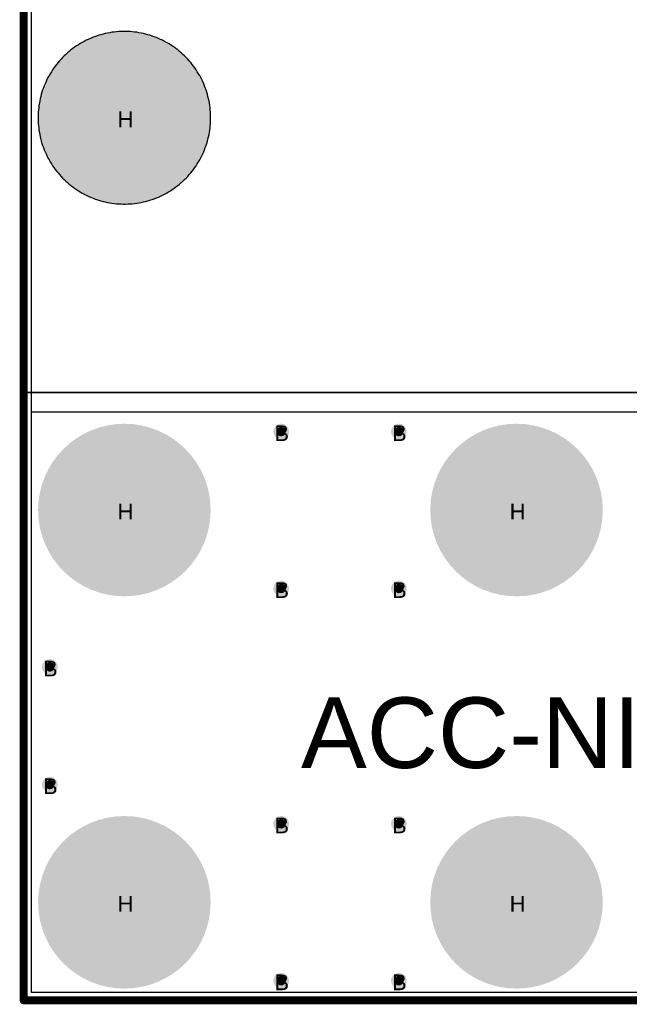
# Model space of a CAD drawing. Header units: millimetres. Extents: x -1.47 to 3.63, y -2.76 to 3.27.
# Tile 2 of 21: x -0.01 to 0.77, y -0.01 to 1.25. Entities that reach past the tile are written whole.
import ezdxf

# ---------------------------------------------------------------- set-up
doc = ezdxf.new("R2010")
doc.units = ezdxf.units.MM
doc.header["$MEASUREMENT"] = 0
for name, color, linetype in [('BottomLayer', 5, 'Continuous'), ('BottomSolder', 6, 'Continuous'), ('DrillDrawing', 1, 'Continuous'), ('Mechanical1', 6, 'Continuous'), ('TopLayer', 1, 'Continuous'), ('TopOverlay', 2, 'Continuous'), ('TopSolder', 216, 'Continuous')]:
    doc.layers.add(name, color=color, linetype=linetype)
doc.styles.add('Arial', font='txt', dxfattribs={"height": 0.2})

msp = doc.modelspace()

# ---------------------------------------------------------------- hatches: boundary and pattern name
at = {"layer": 'BottomLayer'}
h = msp.add_hatch(color=5, dxfattribs=at)
edge = h.paths.add_edge_path()
edge.add_arc((0.1285, 1.125), 0.0725, 0, 360)
h = msp.add_hatch(color=5, dxfattribs=at)
edge = h.paths.add_edge_path()
edge.add_arc((0.3285, 0.725), 0.01, 0, 360)
h = msp.add_hatch(color=5, dxfattribs=at)
edge = h.paths.add_edge_path()
edge.add_arc((0.4785, 0.725), 0.01, 0, 360)
h = msp.add_hatch(color=5, dxfattribs=at)
edge = h.paths.add_edge_path()
edge.add_arc((0.1285, 0.625), 0.0725, 0, 360)
h = msp.add_hatch(color=5, dxfattribs=at)
edge = h.paths.add_edge_path()
edge.add_arc((0.6285, 0.625), 0.0725, 0, 360)
h = msp.add_hatch(color=5, dxfattribs=at)
edge = h.paths.add_edge_path()
edge.add_arc((0.3285, 0.525), 0.01, 0, 360)
h = msp.add_hatch(color=5, dxfattribs=at)
edge = h.paths.add_edge_path()
edge.add_arc((0.4785, 0.525), 0.01, 0, 360)
h = msp.add_hatch(color=5, dxfattribs=at)
edge = h.paths.add_edge_path()
edge.add_arc((0.0335, 0.425), 0.01, 0, 360)
h = msp.add_hatch(color=5, dxfattribs=at)
edge = h.paths.add_edge_path()
edge.add_arc((0.0335, 0.275), 0.01, 0, 360)
h = msp.add_hatch(color=5, dxfattribs=at)
edge = h.paths.add_edge_path()
edge.add_arc((0.3285, 0.225), 0.01, 0, 360)
h = msp.add_hatch(color=5, dxfattribs=at)
edge = h.paths.add_edge_path()
edge.add_arc((0.4785, 0.225), 0.01, 0, 360)
h = msp.add_hatch(color=5, dxfattribs=at)
edge = h.paths.add_edge_path()
edge.add_arc((0.1285, 0.125), 0.0725, 0, 360)
h = msp.add_hatch(color=5, dxfattribs=at)
edge = h.paths.add_edge_path()
edge.add_arc((0.6285, 0.125), 0.0725, 0, 360)
h = msp.add_hatch(color=5, dxfattribs=at)
edge = h.paths.add_edge_path()
edge.add_arc((0.3285, 0.025), 0.01, 0, 360)
h = msp.add_hatch(color=5, dxfattribs=at)
edge = h.paths.add_edge_path()
edge.add_arc((0.4785, 0.025), 0.01, 0, 360)
at = {"layer": 'TopLayer'}
h = msp.add_hatch(color=1, dxfattribs=at)
edge = h.paths.add_edge_path()
edge.add_arc((0.1285, 1.125), 0.0725, 0, 360)
h = msp.add_hatch(color=1, dxfattribs=at)
edge = h.paths.add_edge_path()
edge.add_arc((0.3285, 0.725), 0.01, 0, 360)
h = msp.add_hatch(color=1, dxfattribs=at)
edge = h.paths.add_edge_path()
edge.add_arc((0.4785, 0.725), 0.01, 0, 360)
h = msp.add_hatch(color=1, dxfattribs=at)
edge = h.paths.add_edge_path()
edge.add_arc((0.1285, 0.625), 0.0725, 0, 360)
h = msp.add_hatch(color=1, dxfattribs=at)
edge = h.paths.add_edge_path()
edge.add_arc((0.6285, 0.625), 0.0725, 0, 360)
h = msp.add_hatch(color=1, dxfattribs=at)
edge = h.paths.add_edge_path()
edge.add_arc((0.3285, 0.525), 0.01, 0, 360)
h = msp.add_hatch(color=1, dxfattribs=at)
edge = h.paths.add_edge_path()
edge.add_arc((0.4785, 0.525), 0.01, 0, 360)
h = msp.add_hatch(color=1, dxfattribs=at)
edge = h.paths.add_edge_path()
edge.add_arc((0.0335, 0.425), 0.01, 0, 360)
h = msp.add_hatch(color=1, dxfattribs=at)
edge = h.paths.add_edge_path()
edge.add_arc((0.0335, 0.275), 0.01, 0, 360)
h = msp.add_hatch(color=1, dxfattribs=at)
edge = h.paths.add_edge_path()
edge.add_arc((0.3285, 0.225), 0.01, 0, 360)
h = msp.add_hatch(color=1, dxfattribs=at)
edge = h.paths.add_edge_path()
edge.add_arc((0.4785, 0.225), 0.01, 0, 360)
h = msp.add_hatch(color=1, dxfattribs=at)
edge = h.paths.add_edge_path()
edge.add_arc((0.1285, 0.125), 0.0725, 0, 360)
h = msp.add_hatch(color=1, dxfattribs=at)
edge = h.paths.add_edge_path()
edge.add_arc((0.6285, 0.125), 0.0725, 0, 360)
h = msp.add_hatch(color=1, dxfattribs=at)
edge = h.paths.add_edge_path()
edge.add_arc((0.3285, 0.025), 0.01, 0, 360)
h = msp.add_hatch(color=1, dxfattribs=at)
edge = h.paths.add_edge_path()
edge.add_arc((0.4785, 0.025), 0.01, 0, 360)
at = {"layer": 'TopSolder'}
h = msp.add_hatch(color=216, dxfattribs=at)
edge = h.paths.add_edge_path()
edge.add_arc((0.1285, 1.125), 0.11, 0, 360)
h = msp.add_hatch(color=216, dxfattribs=at)
edge = h.paths.add_edge_path()
edge.add_arc((0.1285, 0.625), 0.11, 0, 360)
h = msp.add_hatch(color=216, dxfattribs=at)
edge = h.paths.add_edge_path()
edge.add_arc((0.3285, 0.725), 0.006, 0, 360)
h = msp.add_hatch(color=216, dxfattribs=at)
edge = h.paths.add_edge_path()
edge.add_arc((0.4785, 0.725), 0.006, 0, 360)
h = msp.add_hatch(color=216, dxfattribs=at)
edge = h.paths.add_edge_path()
edge.add_arc((0.6285, 0.625), 0.11, 0, 360)
h = msp.add_hatch(color=216, dxfattribs=at)
edge = h.paths.add_edge_path()
edge.add_arc((0.3285, 0.525), 0.006, 0, 360)
h = msp.add_hatch(color=216, dxfattribs=at)
edge = h.paths.add_edge_path()
edge.add_arc((0.4785, 0.525), 0.006, 0, 360)
h = msp.add_hatch(color=216, dxfattribs=at)
edge = h.paths.add_edge_path()
edge.add_arc((0.0335, 0.425), 0.006, 0, 360)
h = msp.add_hatch(color=216, dxfattribs=at)
edge = h.paths.add_edge_path()
edge.add_arc((0.0335, 0.275), 0.006, 0, 360)
h = msp.add_hatch(color=216, dxfattribs=at)
edge = h.paths.add_edge_path()
edge.add_arc((0.1285, 0.125), 0.11, 0, 360)
h = msp.add_hatch(color=216, dxfattribs=at)
edge = h.paths.add_edge_path()
edge.add_arc((0.3285, 0.225), 0.006, 0, 360)
h = msp.add_hatch(color=216, dxfattribs=at)
edge = h.paths.add_edge_path()
edge.add_arc((0.4785, 0.225), 0.006, 0, 360)
h = msp.add_hatch(color=216, dxfattribs=at)
edge = h.paths.add_edge_path()
edge.add_arc((0.6285, 0.125), 0.11, 0, 360)
h = msp.add_hatch(color=216, dxfattribs=at)
edge = h.paths.add_edge_path()
edge.add_arc((0.3285, 0.025), 0.006, 0, 360)
h = msp.add_hatch(color=216, dxfattribs=at)
edge = h.paths.add_edge_path()
edge.add_arc((0.4785, 0.025), 0.006, 0, 360)

# ---------------------------------------------------------------- linework, layer by layer
at = {"layer": 'BottomLayer'}
for p, q in [((0.0102, 0.0102), (0.0102, 3.2398)), ((1.4898, 0.0102), (0.0102, 0.0102))]:
    msp.add_line(p, q, dxfattribs=at)
at = {"layer": 'BottomSolder'}
for p, q in [((0, 0), (0, 3.25)), ((1.5, 0), (0, 0))]:
    msp.add_line(p, q, dxfattribs=at)
at = {"layer": 'Mechanical1', "const_width": 0.01}
for points in [[(0, 0), (0, 3.25)], [(0, 0), (1.5, 0)]]:
    msp.add_lwpolyline(points, dxfattribs=at)
at = {"layer": 'Mechanical1', "const_width": 0.005}
msp.add_lwpolyline([(-0.0025, 0, 1), (0.0025, 0, 1)], format="xyb", close=True, dxfattribs=at)
msp.add_lwpolyline([(-0.0025, 0, 1), (0.0025, 0, 1)], format="xyb", close=True, dxfattribs=at)
at = {"layer": 'TopLayer'}
for p, q in [((0.0959, 1.2301), (0.0931, 1.2292)), ((0.0986, 1.2309), (0.0959, 1.2301)), ((0.1014, 1.2316), (0.0986, 1.2309)), ((0.1042, 1.2323), (0.1014, 1.2316)), ((0.107, 1.2329), (0.1042, 1.2323)), ((0.1099, 1.2334), (0.107, 1.2329)), ((0.1127, 1.2339), (0.1099, 1.2334)), ((0.1156, 1.2342), (0.1127, 1.2339)), ((0.1184, 1.2345), (0.1156, 1.2342)), ((0.1213, 1.2348), (0.1184, 1.2345)), ((0.1242, 1.2349), (0.1213, 1.2348)), ((0.1271, 1.235), (0.1242, 1.2349)), ((0.1285, 1.235), (0.1271, 1.235)), ((0.1285, 1.235), (0.1285, 1.235)), ((0.1299, 1.235), (0.1285, 1.235)), ((0.1328, 1.2349), (0.1299, 1.235)), ((0.1357, 1.2348), (0.1328, 1.2349)), ((0.1386, 1.2345), (0.1357, 1.2348)), ((0.1414, 1.2342), (0.1386, 1.2345)), ((0.1443, 1.2339), (0.1414, 1.2342)), ((0.1471, 1.2334), (0.1443, 1.2339)), ((0.15, 1.2329), (0.1471, 1.2334)), ((0.1528, 1.2323), (0.15, 1.2329)), ((0.1556, 1.2316), (0.1528, 1.2323)), ((0.1584, 1.2309), (0.1556, 1.2316)), ((0.1611, 1.2301), (0.1584, 1.2309)), ((0.1639, 1.2292), (0.1611, 1.2301)), ((0.0698, 1.218), (0.0674, 1.2165)), ((0.0723, 1.2195), (0.0698, 1.218)), ((0.0747, 1.221), (0.0723, 1.2195)), ((0.0773, 1.2224), (0.0747, 1.221)), ((0.0798, 1.2237), (0.0773, 1.2224)), ((0.0824, 1.2249), (0.0798, 1.2237)), ((0.0851, 1.2261), (0.0824, 1.2249)), ((0.0877, 1.2272), (0.0851, 1.2261)), ((0.0904, 1.2282), (0.0877, 1.2272)), ((0.0931, 1.2292), (0.0904, 1.2282)), ((0.1666, 1.2282), (0.1639, 1.2292)), ((0.1693, 1.2272), (0.1666, 1.2282)), ((0.1719, 1.2261), (0.1693, 1.2272)), ((0.1746, 1.2249), (0.1719, 1.2261)), ((0.1772, 1.2237), (0.1746, 1.2249)), ((0.1797, 1.2224), (0.1772, 1.2237)), ((0.1823, 1.221), (0.1797, 1.2224)), ((0.1847, 1.2195), (0.1823, 1.221)), ((0.1872, 1.218), (0.1847, 1.2195)), ((0.1896, 1.2165), (0.1872, 1.218)), ((0.0538, 1.2058), (0.0517, 1.2038)), ((0.056, 1.2077), (0.0538, 1.2058)), ((0.0582, 1.2096), (0.056, 1.2077)), ((0.0604, 1.2114), (0.0582, 1.2096)), ((0.0627, 1.2131), (0.0604, 1.2114)), ((0.065, 1.2148), (0.0627, 1.2131)), ((0.0674, 1.2165), (0.065, 1.2148)), ((0.192, 1.2148), (0.1896, 1.2165)), ((0.1943, 1.2131), (0.192, 1.2148)), ((0.1966, 1.2114), (0.1943, 1.2131)), ((0.1988, 1.2096), (0.1966, 1.2114)), ((0.201, 1.2077), (0.1988, 1.2096)), ((0.2032, 1.2058), (0.201, 1.2077)), ((0.2053, 1.2038), (0.2032, 1.2058)), ((0.0421, 1.1931), (0.0404, 1.1908)), ((0.0439, 1.1953), (0.0421, 1.1931)), ((0.0458, 1.1975), (0.0439, 1.1953)), ((0.0477, 1.1997), (0.0458, 1.1975)), ((0.0497, 1.2018), (0.0477, 1.1997)), ((0.0517, 1.2038), (0.0497, 1.2018)), ((0.2073, 1.2018), (0.2053, 1.2038)), ((0.2093, 1.1997), (0.2073, 1.2018)), ((0.2112, 1.1975), (0.2093, 1.1997)), ((0.2131, 1.1953), (0.2112, 1.1975)), ((0.2149, 1.1931), (0.2131, 1.1953)), ((0.2166, 1.1908), (0.2149, 1.1931)), ((0.034, 1.1812), (0.0325, 1.1788)), ((0.0355, 1.1837), (0.034, 1.1812)), ((0.037, 1.1861), (0.0355, 1.1837)), ((0.0387, 1.1885), (0.037, 1.1861)), ((0.0404, 1.1908), (0.0387, 1.1885)), ((0.2183, 1.1885), (0.2166, 1.1908)), ((0.22, 1.1861), (0.2183, 1.1885)), ((0.2215, 1.1837), (0.22, 1.1861)), ((0.223, 1.1812), (0.2215, 1.1837)), ((0.2245, 1.1788), (0.223, 1.1812)), ((0.0274, 1.1684), (0.0263, 1.1658)), ((0.0286, 1.1711), (0.0274, 1.1684)), ((0.0298, 1.1737), (0.0286, 1.1711)), ((0.0311, 1.1762), (0.0298, 1.1737)), ((0.0325, 1.1788), (0.0311, 1.1762)), ((0.2259, 1.1762), (0.2245, 1.1788)), ((0.2272, 1.1737), (0.2259, 1.1762)), ((0.2284, 1.1711), (0.2272, 1.1737)), ((0.2296, 1.1684), (0.2284, 1.1711)), ((0.2307, 1.1658), (0.2296, 1.1684)), ((0.0226, 1.1549), (0.0219, 1.1521)), ((0.0234, 1.1576), (0.0226, 1.1549)), ((0.0243, 1.1604), (0.0234, 1.1576)), ((0.0253, 1.1631), (0.0243, 1.1604)), ((0.0263, 1.1658), (0.0253, 1.1631)), ((0.2317, 1.1631), (0.2307, 1.1658)), ((0.2327, 1.1604), (0.2317, 1.1631)), ((0.2336, 1.1576), (0.2327, 1.1604)), ((0.2344, 1.1549), (0.2336, 1.1576)), ((0.2351, 1.1521), (0.2344, 1.1549)), ((0.0201, 1.1436), (0.0196, 1.1408)), ((0.0206, 1.1465), (0.0201, 1.1436)), ((0.0212, 1.1493), (0.0206, 1.1465)), ((0.0219, 1.1521), (0.0212, 1.1493)), ((0.2358, 1.1493), (0.2351, 1.1521)), ((0.2364, 1.1465), (0.2358, 1.1493)), ((0.2369, 1.1436), (0.2364, 1.1465)), ((0.2374, 1.1408), (0.2369, 1.1436)), ((0.0187, 1.1322), (0.0186, 1.1293)), ((0.019, 1.1351), (0.0187, 1.1322)), ((0.0193, 1.1379), (0.019, 1.1351)), ((0.0196, 1.1408), (0.0193, 1.1379)), ((0.2377, 1.1379), (0.2374, 1.1408)), ((0.238, 1.1351), (0.2377, 1.1379)), ((0.2383, 1.1322), (0.238, 1.1351)), ((0.2384, 1.1293), (0.2383, 1.1322)), ((0.0186, 1.1293), (0.0185, 1.1264)), ((0.0185, 1.1264), (0.0185, 1.125)), ((0.0185, 1.125), (0.0185, 1.1236)), ((0.0185, 1.1236), (0.0186, 1.1207)), ((0.0186, 1.1207), (0.0187, 1.1178)), ((0.0187, 1.1178), (0.019, 1.1149)), ((0.238, 1.1149), (0.2383, 1.1178)), ((0.2383, 1.1178), (0.2384, 1.1207)), ((0.2385, 1.1264), (0.2384, 1.1293)), ((0.2384, 1.1207), (0.2385, 1.1236)), ((0.2385, 1.125), (0.2385, 1.1264)), ((0.2385, 1.1236), (0.2385, 1.125)), ((0.019, 1.1149), (0.0193, 1.1121)), ((0.0193, 1.1121), (0.0196, 1.1092)), ((0.0196, 1.1092), (0.0201, 1.1064)), ((0.0201, 1.1064), (0.0206, 1.1035)), ((0.2364, 1.1035), (0.2369, 1.1064)), ((0.2369, 1.1064), (0.2374, 1.1092)), ((0.2374, 1.1092), (0.2377, 1.1121)), ((0.2377, 1.1121), (0.238, 1.1149)), ((0.0206, 1.1035), (0.0212, 1.1007)), ((0.0212, 1.1007), (0.0219, 1.0979)), ((0.0219, 1.0979), (0.0226, 1.0951)), ((0.0226, 1.0951), (0.0234, 1.0924)), ((0.0234, 1.0924), (0.0243, 1.0896)), ((0.2327, 1.0896), (0.2336, 1.0924)), ((0.2336, 1.0924), (0.2344, 1.0951)), ((0.2344, 1.0951), (0.2351, 1.0979)), ((0.2351, 1.0979), (0.2358, 1.1007)), ((0.2358, 1.1007), (0.2364, 1.1035)), ((0.0243, 1.0896), (0.0253, 1.0869)), ((0.0253, 1.0869), (0.0263, 1.0842)), ((0.0263, 1.0842), (0.0274, 1.0816)), ((0.0274, 1.0816), (0.0286, 1.0789)), ((0.2284, 1.0789), (0.2296, 1.0816)), ((0.2296, 1.0816), (0.2307, 1.0842)), ((0.2307, 1.0842), (0.2317, 1.0869)), ((0.2317, 1.0869), (0.2327, 1.0896)), ((0.0286, 1.0789), (0.0298, 1.0763)), ((0.0298, 1.0763), (0.0311, 1.0738)), ((0.0311, 1.0738), (0.0325, 1.0712)), ((0.0325, 1.0712), (0.034, 1.0688)), ((0.034, 1.0688), (0.0355, 1.0663)), ((0.2215, 1.0663), (0.223, 1.0688)), ((0.223, 1.0688), (0.2245, 1.0712)), ((0.2245, 1.0712), (0.2259, 1.0738)), ((0.2259, 1.0738), (0.2272, 1.0763)), ((0.2272, 1.0763), (0.2284, 1.0789)), ((0.0355, 1.0663), (0.037, 1.0639)), ((0.037, 1.0639), (0.0387, 1.0615)), ((0.0387, 1.0615), (0.0404, 1.0592)), ((0.0404, 1.0592), (0.0421, 1.0569)), ((0.0421, 1.0569), (0.0439, 1.0547)), ((0.0439, 1.0547), (0.0458, 1.0525)), ((0.2112, 1.0525), (0.2131, 1.0547)), ((0.2131, 1.0547), (0.2149, 1.0569)), ((0.2149, 1.0569), (0.2166, 1.0592)), ((0.2166, 1.0592), (0.2183, 1.0615)), ((0.2183, 1.0615), (0.22, 1.0639)), ((0.22, 1.0639), (0.2215, 1.0663)), ((0.0458, 1.0525), (0.0477, 1.0503)), ((0.0477, 1.0503), (0.0497, 1.0482)), ((0.0497, 1.0482), (0.0517, 1.0462)), ((0.0517, 1.0462), (0.0538, 1.0442)), ((0.0538, 1.0442), (0.056, 1.0423)), ((0.056, 1.0423), (0.0582, 1.0404)), ((0.1988, 1.0404), (0.201, 1.0423)), ((0.201, 1.0423), (0.2032, 1.0442)), ((0.2032, 1.0442), (0.2053, 1.0462)), ((0.2053, 1.0462), (0.2073, 1.0482)), ((0.2073, 1.0482), (0.2093, 1.0503)), ((0.2093, 1.0503), (0.2112, 1.0525)), ((0.0582, 1.0404), (0.0604, 1.0386)), ((0.0604, 1.0386), (0.0627, 1.0369)), ((0.0627, 1.0369), (0.065, 1.0352)), ((0.065, 1.0352), (0.0674, 1.0335)), ((0.0674, 1.0335), (0.0698, 1.032)), ((0.0698, 1.032), (0.0723, 1.0305)), ((0.0723, 1.0305), (0.0747, 1.029)), ((0.1823, 1.029), (0.1847, 1.0305)), ((0.1847, 1.0305), (0.1872, 1.032)), ((0.1872, 1.032), (0.1896, 1.0335)), ((0.1896, 1.0335), (0.192, 1.0352)), ((0.192, 1.0352), (0.1943, 1.0369)), ((0.1943, 1.0369), (0.1966, 1.0386)), ((0.1966, 1.0386), (0.1988, 1.0404)), ((0.0747, 1.029), (0.0773, 1.0276)), ((0.0773, 1.0276), (0.0798, 1.0263)), ((0.0798, 1.0263), (0.0824, 1.0251)), ((0.0824, 1.0251), (0.0851, 1.0239)), ((0.0851, 1.0239), (0.0877, 1.0228)), ((0.0877, 1.0228), (0.0904, 1.0218)), ((0.0904, 1.0218), (0.0931, 1.0208)), ((0.0931, 1.0208), (0.0959, 1.0199)), ((0.0959, 1.0199), (0.0986, 1.0191)), ((0.0986, 1.0191), (0.1014, 1.0184)), ((0.1014, 1.0184), (0.1042, 1.0177)), ((0.1042, 1.0177), (0.107, 1.0171)), ((0.107, 1.0171), (0.1099, 1.0166)), ((0.1099, 1.0166), (0.1127, 1.0161)), ((0.1443, 1.0161), (0.1471, 1.0166)), ((0.1471, 1.0166), (0.15, 1.0171)), ((0.15, 1.0171), (0.1528, 1.0177)), ((0.1528, 1.0177), (0.1556, 1.0184)), ((0.1556, 1.0184), (0.1584, 1.0191)), ((0.1584, 1.0191), (0.1611, 1.0199)), ((0.1611, 1.0199), (0.1639, 1.0208)), ((0.1639, 1.0208), (0.1666, 1.0218)), ((0.1666, 1.0218), (0.1693, 1.0228)), ((0.1693, 1.0228), (0.1719, 1.0239)), ((0.1719, 1.0239), (0.1746, 1.0251)), ((0.1746, 1.0251), (0.1772, 1.0263)), ((0.1772, 1.0263), (0.1797, 1.0276)), ((0.1797, 1.0276), (0.1823, 1.029)), ((0.1127, 1.0161), (0.1156, 1.0158)), ((0.1156, 1.0158), (0.1184, 1.0155)), ((0.1184, 1.0155), (0.1213, 1.0152)), ((0.1213, 1.0152), (0.1242, 1.0151)), ((0.1242, 1.0151), (0.1271, 1.015)), ((0.1271, 1.015), (0.1285, 1.015)), ((0.1285, 1.015), (0.1285, 1.015)), ((0.1285, 1.015), (0.1285, 1.015)), ((0.1285, 1.015), (0.1299, 1.015)), ((0.1299, 1.015), (0.1328, 1.0151)), ((0.1328, 1.0151), (0.1357, 1.0152)), ((0.1357, 1.0152), (0.1386, 1.0155)), ((0.1386, 1.0155), (0.1414, 1.0158)), ((0.1414, 1.0158), (0.1443, 1.0161)), ((0.0102, 0.0102), (0.0102, 0.75)), ((0.0102, 0.75), (1.4898, 0.75)), ((1.4898, 0.0102), (0.0102, 0.0102))]:
    msp.add_line(p, q, dxfattribs=at)
at = {"layer": 'TopSolder'}
for p, q in [((0, 0.775), (0, 2.5838)), ((0, 0), (0, 0.775)), ((0, 0.775), (1.5, 0.775)), ((1.5, 0.775), (0, 0.775)), ((1.5, 0), (0, 0))]:
    msp.add_line(p, q, dxfattribs=at)

# ---------------------------------------------------------------- texts
at = {"layer": 'DrillDrawing', "style": 'Arial'}
for s, p in [('H', (0.1198, 1.113)), ('B', (0.3198, 0.713)), ('B', (0.4698, 0.713)), ('H', (0.1198, 0.613)), ('H', (0.6198, 0.613)), ('B', (0.3198, 0.513)), ('B', (0.4698, 0.513)), ('B', (0.0248, 0.413)), ('B', (0.0248, 0.263)), ('B', (0.3198, 0.213)), ('B', (0.4698, 0.213)), ('H', (0.1198, 0.113)), ('H', (0.6198, 0.113)), ('B', (0.3198, 0.013)), ('B', (0.4698, 0.013))]:
    msp.add_text(s, height=0.02, dxfattribs=at).set_placement(p)
at = {"layer": 'TopOverlay', "style": 'Arial'}
msp.add_text('ACC-NI-360-20-Out-A', height=0.09, rotation=360, dxfattribs=at).set_placement((0.3537, 0.2962))

doc.saveas('drawing.dxf')
